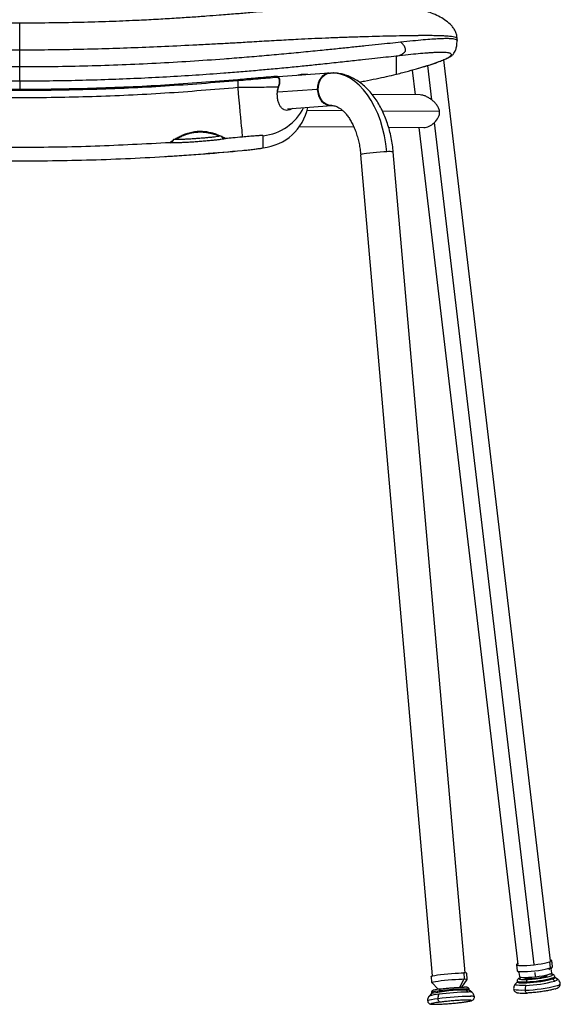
# Model space of a CAD drawing. Header units: millimetres. Extents: x 30 to 368, y 120 to 201.
# Tile 12 of 14: x 342 to 368, y 121 to 169. Entities that reach past the tile are written whole.
import ezdxf

# ---------------------------------------------------------------- set-up
doc = ezdxf.new("R2010")
doc.units = ezdxf.units.MM

msp = doc.modelspace()

# ---------------------------------------------------------------- linework, layer by layer
at = {"color": 7, "linetype": 'Continuous', "lineweight": 25}
for p, q in [((363.408, 168.307), (363.408, 168.306)), ((363.409, 168.306), (363.409, 168.399)), ((363.409, 168.385), (363.409, 168.389)), ((341.979, 167.03), (341.979, 167.839)), ((360.439, 167.542), (360.425, 167.54)), ((360.425, 167.54), (360.425, 167.54)), ((360.425, 167.54), (360.425, 166.656)), ((367.977, 123.19), (362.756, 167.366)), ((357.139, 166.713), (354.635, 166.529)), ((355.763, 166.636), (355.627, 166.614)), ((355.769, 166.637), (355.747, 166.628)), ((357.122, 166.707), (357.064, 166.702)), ((357.139, 166.713), (357.065, 166.702)), ((357.122, 166.707), (357.206, 166.717)), ((361.205, 166.863), (361.348, 165.647)), ((352.667, 166.335), (352.658, 166.001)), ((354.644, 166.024), (354.691, 166.161)), ((354.704, 166.226), (354.707, 166.348)), ((354.725, 166.227), (354.728, 166.349)), ((354.616, 165.788), (354.655, 166.012)), ((361.597, 165.645), (359.247, 165.665)), ((355.096, 164.959), (357.256, 165.118)), ((355.69, 164.095), (358.348, 164.072)), ((360.053, 164.058), (361.777, 164.043)), ((361.538, 164.045), (366.388, 123.002)), ((353.906, 163.054), (353.906, 163.644)), ((362.207, 122.451), (358.686, 162.704)), ((363.801, 122.591), (360.28, 162.844)), ((367.934, 123.13), (367.969, 122.835)), ((368.087, 122.903), (368.052, 123.198)), ((366.314, 122.993), (366.349, 122.697)), ((366.354, 122.688), (366.439, 122.606)), ((368.02, 122.793), (368.084, 122.892)), ((368.048, 122.596), (368.024, 122.798)), ((362.134, 122.423), (362.16, 122.125)), ((363.641, 121.889), (363.903, 122.275)), ((363.73, 122.592), (363.756, 122.294)), ((363.904, 122.277), (363.878, 122.576)), ((366.363, 122.156), (366.26, 122.043)), ((366.358, 122.198), (366.363, 122.149)), ((366.435, 122.61), (366.459, 122.409)), ((366.686, 122.369), (366.722, 122.335)), ((367.809, 122.463), (367.836, 122.505)), ((368.07, 122.344), (368.076, 122.294)), ((368.076, 122.294), (368.195, 122.19)), ((368.201, 122.366), (368.195, 122.415)), ((368.325, 122.287), (368.2, 122.373)), ((362.162, 122.122), (362.486, 121.788)), ((363.841, 121.802), (363.845, 121.752)), ((363.845, 121.752), (363.958, 121.656)), ((364.001, 121.737), (363.997, 121.785)), ((364.132, 121.64), (363.999, 121.738)), ((366.179, 121.792), (366.179, 121.792)), ((368.308, 121.973), (368.308, 121.973)), ((368.463, 122.062), (368.463, 122.062)), ((361.963, 121.221), (361.964, 121.221)), ((362.16, 121.578), (362.046, 121.457)), ((362.154, 121.623), (362.158, 121.576)), ((364.061, 121.443), (364.061, 121.443)), ((364.255, 121.421), (364.255, 121.422))]:
    msp.add_line(p, q, dxfattribs=at)
at = {"color": 8, "linetype": 'Continuous', "lineweight": 25}
for p, q in [((362.173, 165.394), (361.972, 167.088)), ((341.979, 166.316), (341.979, 165.908)), ((356.56, 165.916), (354.631, 165.774)), ((357.24, 165.117), (357.256, 165.118)), ((356.067, 164.897), (357.8, 164.882)), ((359.742, 164.866), (362.546, 164.842)), ((367.183, 123), (362.303, 164.294)), ((349.527, 163.464), (349.551, 163.49)), ((352.883, 162.919), (352.883, 162.917)), ((367.915, 122.741), (367.969, 122.835)), ((363.535, 121.885), (363.756, 122.294)), ((367.253, 122.407), (367.229, 122.613)), ((367.736, 122.427), (367.773, 122.491))]:
    msp.add_line(p, q, dxfattribs=at)
at = {"color": 8, "linetype": 'Continuous', "lineweight": 25, "flags": 128}
for points in [[(357.065, 166.702), (357.034, 166.695), (356.92, 166.646), (356.815, 166.571), (356.725, 166.471), (356.652, 166.351), (356.599, 166.215), (356.568, 166.068), (356.56, 165.916)], [(357.272, 165.119), (357.129, 165.133), (356.993, 165.186), (356.868, 165.277), (356.762, 165.399), (356.68, 165.548), (356.626, 165.715), (356.603, 165.892), (356.611, 166.07), (356.652, 166.241), (356.721, 166.396), (356.817, 166.527), (356.933, 166.627), (357.065, 166.691), (357.122, 166.707)], [(366.358, 122.198), (366.359, 122.193), (366.388, 122.175), (366.451, 122.162), (366.545, 122.155), (366.668, 122.153), (366.814, 122.157)], [(368.323, 122.289), (368.335, 122.277), (368.328, 122.252), (368.28, 122.223), (368.195, 122.19)], [(366.746, 121.741), (366.564, 121.736), (366.412, 121.738), (366.295, 121.747), (366.217, 121.763), (366.181, 121.786), (366.179, 121.792)], [(366.746, 121.742), (366.564, 121.736), (366.412, 121.738), (366.295, 121.748), (366.217, 121.764), (366.181, 121.786), (366.179, 121.792)], [(366.77, 121.979), (366.605, 121.974), (366.466, 121.976), (366.358, 121.984), (366.287, 121.999), (366.255, 122.02), (366.26, 122.043)], [(362.471, 121.324), (362.298, 121.3), (362.156, 121.277), (362.05, 121.256), (361.985, 121.237), (361.963, 121.221), (361.964, 121.221)], [(362.471, 121.324), (362.298, 121.3), (362.156, 121.277), (362.05, 121.256), (361.985, 121.237), (361.963, 121.221), (361.963, 121.221)]]:
    msp.add_lwpolyline(points, dxfattribs=at)
at = {"color": 7, "linetype": 'Continuous', "lineweight": 25, "flags": 128}
for points in [[(359.963, 162.855), (359.917, 163.252), (359.848, 163.641), (359.759, 164.02), (359.648, 164.385), (359.518, 164.733), (359.369, 165.061), (359.203, 165.366), (359.021, 165.645), (358.825, 165.896), (358.616, 166.117), (358.396, 166.305), (358.168, 166.46), (357.932, 166.579), (357.692, 166.662), (357.45, 166.709), (357.206, 166.717)], [(352.662, 166.386), (352.663, 166.386), (352.663, 166.383), (352.663, 166.378), (352.664, 166.372), (352.664, 166.364), (352.665, 166.355), (352.666, 166.345), (352.667, 166.335)], [(354.577, 166.499), (354.576, 166.509), (354.574, 166.519), (354.57, 166.529), (354.566, 166.537), (354.561, 166.543), (354.556, 166.547), (354.55, 166.55), (354.544, 166.55)], [(354.708, 166.145), (354.708, 166.144), (354.708, 166.144)], [(352.658, 166.001), (352.688, 165.689), (352.716, 165.383), (352.744, 165.088), (352.77, 164.809), (352.794, 164.549), (352.817, 164.313), (352.836, 164.106), (352.853, 163.929), (352.866, 163.785), (352.876, 163.678), (352.883, 163.609), (352.886, 163.578)], [(356.56, 165.916), (356.577, 165.756), (356.619, 165.604), (356.684, 165.463), (356.77, 165.341), (356.873, 165.242), (356.988, 165.17), (357.112, 165.128), (357.24, 165.117)], [(359.963, 162.855), (359.811, 162.847), (359.643, 162.836), (359.467, 162.821), (359.291, 162.805), (359.125, 162.786), (358.977, 162.768), (358.854, 162.749), (358.761, 162.732), (358.704, 162.717), (358.686, 162.704)], [(366.384, 123.044), (366.358, 123.032), (366.319, 123.006), (366.318, 122.984), (366.355, 122.967), (366.429, 122.956), (366.535, 122.951), (366.669, 122.951), (366.826, 122.959), (366.999, 122.972), (367.179, 122.991), (367.36, 123.014), (367.533, 123.041), (367.691, 123.07), (367.826, 123.1), (367.934, 123.13)], [(367.934, 123.13), (368.008, 123.159), (368.047, 123.185), (368.048, 123.207), (368.011, 123.224), (367.972, 123.231)], [(366.349, 122.697), (366.353, 122.689), (366.39, 122.672), (366.464, 122.66), (366.57, 122.655), (366.704, 122.656), (366.861, 122.663), (367.034, 122.676), (367.214, 122.695), (367.395, 122.718), (367.568, 122.745), (367.726, 122.774), (367.861, 122.805), (367.969, 122.835)], [(367.969, 122.835), (368.043, 122.863), (368.082, 122.889), (368.087, 122.903)], [(362.134, 122.423), (362.135, 122.426), (362.161, 122.439), (362.224, 122.455), (362.321, 122.473), (362.448, 122.492), (362.599, 122.511), (362.768, 122.53), (362.948, 122.548), (363.13, 122.563), (363.306, 122.576), (363.47, 122.585), (363.613, 122.591), (363.73, 122.592)], [(362.162, 122.122), (362.161, 122.127), (362.187, 122.14), (362.25, 122.156), (362.347, 122.174), (362.474, 122.193), (362.625, 122.213), (362.794, 122.232), (362.974, 122.249), (363.156, 122.265), (363.333, 122.277), (363.496, 122.287), (363.639, 122.292), (363.756, 122.294)], [(363.756, 122.294), (363.841, 122.291), (363.891, 122.285), (363.903, 122.275), (363.903, 122.275)], [(368.076, 122.294), (367.97, 122.264), (367.838, 122.234), (367.685, 122.205), (367.516, 122.178), (367.338, 122.154), (367.158, 122.134), (366.983, 122.118), (366.819, 122.108), (366.673, 122.104), (366.551, 122.105), (366.456, 122.113), (366.394, 122.126), (366.365, 122.144), (366.363, 122.149)], [(366.363, 122.149), (366.365, 122.144), (366.394, 122.126), (366.456, 122.113), (366.551, 122.105), (366.673, 122.104), (366.819, 122.108), (366.983, 122.118), (367.158, 122.134), (367.338, 122.154), (367.516, 122.178), (367.685, 122.205), (367.838, 122.234), (367.97, 122.264), (368.076, 122.294)], [(366.459, 122.409), (366.478, 122.391), (366.537, 122.378), (366.632, 122.37), (366.758, 122.37), (366.908, 122.376), (367.076, 122.389), (367.253, 122.407)], [(366.722, 122.335), (366.736, 122.327), (366.79, 122.318), (366.877, 122.314), (366.989, 122.317), (367.121, 122.325), (367.262, 122.339), (367.404, 122.358), (367.536, 122.38), (367.649, 122.404), (367.736, 122.427)], [(367.253, 122.407), (367.43, 122.43), (367.598, 122.456), (367.748, 122.485), (367.874, 122.515), (367.969, 122.544), (368.028, 122.571), (368.048, 122.595), (368.048, 122.596)], [(367.736, 122.427), (367.792, 122.45), (367.809, 122.463)], [(362.563, 121.706), (362.562, 121.725), (362.563, 121.744), (362.567, 121.761), (362.573, 121.776), (362.58, 121.789), (362.589, 121.798), (362.599, 121.803), (362.609, 121.805)], [(366.848, 121.605), (366.831, 121.603), (366.815, 121.608), (366.799, 121.618), (366.784, 121.634), (366.771, 121.656), (366.76, 121.681), (366.751, 121.71), (366.746, 121.741)], [(362.577, 121.159), (362.559, 121.162), (362.541, 121.172), (362.524, 121.187), (362.508, 121.208), (362.495, 121.232), (362.484, 121.261), (362.476, 121.292), (362.471, 121.324)]]:
    msp.add_lwpolyline(points, dxfattribs=at)
at = {"color": 8, "linetype": 'Continuous', "lineweight": 25}
for centre, radius, start, end in [((355.774, 166.593), 0.0443, 31.4346, 96.0259), ((354.681, 166.133), 0.0298, 23.2703, 70.3748), ((354.711, 166.335), 0.109, 266.5263, 277.4697), ((354.714, 166.457), 0.109, 266.5264, 277.4683), ((354.635, 165.98), 0.0446, 48.642, 77.6798), ((353.652, 166.131), 2.5, 275.8459, 333.5512), ((368.061, 122.504), 0.161, 273.1933, 326.2315), ((362.566, 120.638), 1.068, 90.1925, 112.6955), ((363.886, 121.493), 0.312, 69.0946, 98.2182), ((368.298, 122.17), 0.197, 272.9182, 326.8149), ((368.298, 122.17), 0.197, 272.8844, 326.8866), ((362.583, 119.922), 1.626, 92.6474, 109.2533), ((364.004, 121.186), 0.472, 74.241, 95.5848), ((364.116, 121.06), 0.387, 69.0342, 98.2508), ((364.116, 121.062), 0.386, 68.9726, 98.284)]:
    msp.add_arc(centre, radius, start, end, dxfattribs=at)
at = {"color": 7, "linetype": 'Continuous', "lineweight": 25}
for centre, radius, start, end in [((357.312, 164.129), 0.99, 92.3505, 94.204), ((353.651, 165.541), 2.499, 275.8403, 348.2754), ((349.33, 163.5), 0.2, 273.6333, 349.6272), ((352.045, 163.703), 0.2, 199.6665, 274.9422), ((360.09, 161.949), 0.915, 78.0351, 97.99), ((363.775, 122.323), 0.272, 67.7964, 99.4403), ((366.511, 128.64), 6.666, 272.2269, 284.6346), ((366.919, 122.186), 0.109, 127.7848, 195.2551), ((366.585, 128.029), 5.876, 272.2269, 284.6346), ((368.068, 122.453), 0.159, 272.889, 326.8768), ((363.782, 114.147), 7.606, 89.5241, 102.3122), ((363.808, 113.897), 7.855, 89.7276, 102.1087), ((364.087, 109.972), 11.832, 91.1891, 97.4007), ((363.886, 121.344), 0.41, 74.0228, 95.6904), ((367.257, 121.809), 0.516, 160.8029, 187.5441), ((366.462, 129.042), 7.306, 272.2269, 284.6346), ((366.462, 129.041), 7.306, 272.2269, 284.6346), ((362.875, 121.372), 0.407, 154.6382, 186.8231), ((364.366, 106.736), 14.71, 91.1891, 97.4007), ((364.366, 106.736), 14.71, 91.1891, 97.4007), ((364.236, 108.236), 13.422, 91.1891, 97.4007)]:
    msp.add_arc(centre, radius, start, end, dxfattribs=at)
for points, knots in [([(341.978, 169.163), (341.507, 169.164), (340.594, 169.166), (339.268, 169.188), (338.028, 169.221), (336.876, 169.264), (335.816, 169.313), (334.852, 169.365), (333.987, 169.419), (333.214, 169.471), (332.493, 169.525), (331.777, 169.581), (331.01, 169.643), (330.201, 169.712), (329.455, 169.778), (328.801, 169.836), (328.27, 169.883), (327.803, 169.923), (327.414, 169.955), (327.089, 169.981), (326.771, 170.005), (326.423, 170.029), (326.026, 170.053), (325.651, 170.07), (325.316, 170.081), (325.005, 170.087), (324.703, 170.088), (324.383, 170.082), (324.007, 170.066), (323.626, 170.038), (323.257, 169.997), (322.929, 169.947), (322.637, 169.891), (322.397, 169.835), (322.179, 169.776), (321.928, 169.698), (321.623, 169.583), (321.371, 169.458), (321.203, 169.355), (321.117, 169.298), (321.031, 169.234), (320.93, 169.15), (320.809, 169.031), (320.68, 168.863), (320.571, 168.642), (320.557, 168.477), (320.549, 168.388)], [0, 0, 0, 0, 0.051715, 0.100174, 0.145469, 0.187721, 0.226921, 0.262352, 0.294677, 0.323871, 0.349937, 0.378332, 0.408413, 0.44046, 0.475016, 0.499516, 0.524418, 0.547356, 0.567851, 0.585913, 0.601737, 0.623141, 0.646849, 0.672382, 0.697019, 0.717806, 0.735617, 0.75644, 0.780009, 0.802163, 0.822054, 0.841752, 0.858335, 0.871816, 0.882305, 0.893072, 0.909236, 0.927802, 0.932728, 0.937742, 0.942831, 0.948716, 0.957563, 0.969216, 0.983391, 1, 1, 1, 1]), ([(363.409, 168.388), (363.405, 168.449), (363.398, 168.57), (363.338, 168.744), (363.249, 168.903), (363.1, 169.089), (362.88, 169.28), (362.567, 169.471), (362.251, 169.617), (361.924, 169.734), (361.606, 169.825), (361.296, 169.897), (360.998, 169.952), (360.705, 169.995), (360.397, 170.031), (360.04, 170.061), (359.627, 170.081), (359.177, 170.089), (358.685, 170.084), (358.179, 170.065), (357.661, 170.037), (357.122, 170), (356.491, 169.951), (355.83, 169.895), (355.161, 169.837), (354.511, 169.779), (353.877, 169.723), (353.231, 169.667), (352.524, 169.609), (351.819, 169.553), (351.117, 169.499), (350.412, 169.449), (349.624, 169.397), (348.755, 169.345), (347.718, 169.292), (346.503, 169.24), (345.096, 169.197), (343.575, 169.167), (342.523, 169.164), (341.978, 169.163)], [0, 0, 0, 0, 0.010661, 0.020903, 0.030799, 0.040368, 0.058353, 0.074253, 0.092941, 0.109943, 0.126825, 0.143402, 0.159556, 0.175813, 0.193688, 0.213253, 0.239088, 0.265492, 0.302052, 0.336478, 0.366622, 0.402496, 0.43684, 0.46923, 0.49901, 0.526512, 0.551848, 0.57727, 0.605633, 0.63715, 0.661374, 0.6883, 0.718005, 0.750401, 0.785444, 0.832924, 0.884462, 0.94014, 1, 1, 1, 1]), ([(341.978, 167.839), (341.978, 167.885), (341.978, 167.981), (341.978, 168.12), (341.978, 168.257), (341.978, 168.409), (341.978, 168.568), (341.978, 168.722), (341.978, 168.87), (341.978, 168.997), (341.978, 169.095), (341.978, 169.154), (341.978, 169.179), (341.978, 169.168), (341.978, 169.163)], [0, 0, 0, 0, 0.024872, 0.052602, 0.085011, 0.123471, 0.185532, 0.260513, 0.347815, 0.466436, 0.596069, 0.731566, 0.867735, 1, 1, 1, 1]), ([(323.316, 168.248), (323.485, 168.231), (323.823, 168.197), (324.397, 168.137), (325.021, 168.071), (325.693, 168.001), (326.403, 167.927), (327.196, 167.846), (328.074, 167.758), (329.029, 167.667), (329.997, 167.579), (330.976, 167.496), (332.183, 167.401), (333.623, 167.3), (335.293, 167.203), (336.965, 167.126), (338.636, 167.071), (340.307, 167.036), (341.422, 167.032), (341.979, 167.03)], [0, 0, 0, 0, 0.042169, 0.084473, 0.127145, 0.16979, 0.212097, 0.254314, 0.305005, 0.355544, 0.405616, 0.455485, 0.505276, 0.58828, 0.671072, 0.753493, 0.835687, 0.917826, 1, 1, 1, 1]), ([(341.979, 167.03), (342.536, 167.032), (343.65, 167.036), (345.321, 167.071), (346.992, 167.125), (348.664, 167.202), (350.334, 167.298), (351.774, 167.398), (352.981, 167.493), (353.959, 167.575), (354.928, 167.662), (355.882, 167.753), (356.76, 167.84), (357.553, 167.92), (358.263, 167.994), (358.935, 168.064), (359.56, 168.129), (360.134, 168.188), (360.472, 168.221), (360.64, 168.238)], [0, 0, 0, 0, 0.082172, 0.164309, 0.2465, 0.32892, 0.411714, 0.494715, 0.544502, 0.59437, 0.644444, 0.694986, 0.745679, 0.787897, 0.830204, 0.872848, 0.915524, 0.95783, 1, 1, 1, 1]), ([(360.439, 167.542), (360.485, 167.551), (360.571, 167.57), (360.674, 167.619), (360.748, 167.666), (360.799, 167.706), (360.836, 167.74), (360.86, 167.766), (360.872, 167.781), (360.877, 167.788), (360.878, 167.79), (360.879, 167.794), (360.88, 167.8), (360.884, 167.824), (360.885, 167.874), (360.867, 167.949), (360.818, 168.047), (360.741, 168.145), (360.673, 168.208), (360.64, 168.238)], [0, 0, 0, 0, 0.1251786, 0.234019, 0.297353, 0.3527954, 0.3998255, 0.4261833, 0.4422575, 0.4452526, 0.4464241, 0.4474146, 0.4536419, 0.4630574, 0.506854, 0.5881387, 0.6911035, 0.8533789, 1, 1, 1, 1]), ([(361.562, 166.964), (361.604, 166.976), (361.713, 167.008), (361.866, 167.054), (362.015, 167.101), (362.135, 167.14), (362.239, 167.174), (362.338, 167.208), (362.436, 167.242), (362.565, 167.289), (362.716, 167.348), (362.872, 167.415), (363.034, 167.494), (363.157, 167.58), (363.224, 167.646), (363.28, 167.719), (363.345, 167.86), (363.397, 168.055), (363.405, 168.22), (363.409, 168.307)], [0, 0, 0, 0, 0.038227, 0.101871, 0.156599, 0.199944, 0.240031, 0.282221, 0.32652, 0.372931, 0.466623, 0.567747, 0.670087, 0.820444, 0.857545, 0.897481, 0.927643, 0.96172, 1, 1, 1, 1]), ([(341.979, 166.316), (341.597, 166.317), (340.844, 166.319), (339.704, 166.335), (338.576, 166.361), (337.443, 166.397), (336.449, 166.437), (335.588, 166.478), (334.861, 166.516), (334.132, 166.559), (333.4, 166.606), (332.678, 166.656), (331.927, 166.712), (331.146, 166.774), (330.34, 166.843), (329.533, 166.916), (328.738, 166.992), (327.964, 167.069), (327.225, 167.146), (326.514, 167.222), (325.827, 167.297), (325.18, 167.369), (324.58, 167.435), (324.024, 167.496), (323.696, 167.531), (323.532, 167.549)], [0, 0, 0, 0, 0.057073, 0.112551, 0.170396, 0.225842, 0.282003, 0.319323, 0.355047, 0.391311, 0.429178, 0.465636, 0.500709, 0.543677, 0.585261, 0.625519, 0.669828, 0.711543, 0.750798, 0.79279, 0.834283, 0.875535, 0.917163, 0.958463, 1, 1, 1, 1]), ([(360.425, 167.54), (360.261, 167.522), (359.934, 167.488), (359.378, 167.427), (358.857, 167.37), (358.39, 167.319), (357.994, 167.275), (357.582, 167.231), (357.155, 167.185), (356.632, 167.13), (355.993, 167.064), (355.219, 166.987), (354.424, 166.912), (353.618, 166.839), (352.811, 166.771), (351.805, 166.691), (350.587, 166.604), (349.177, 166.518), (347.748, 166.445), (346.317, 166.388), (344.877, 166.347), (343.429, 166.321), (342.464, 166.318), (341.979, 166.316)], [0, 0, 0, 0, 0.041536, 0.082835, 0.12447, 0.149205, 0.173993, 0.198889, 0.223949, 0.249229, 0.288502, 0.330217, 0.374511, 0.414706, 0.45629, 0.499321, 0.56898, 0.641329, 0.712053, 0.783509, 0.855758, 0.927482, 1, 1, 1, 1]), ([(341.979, 166.316), (341.979, 166.319), (341.979, 166.326), (341.979, 166.37), (341.979, 166.439), (341.979, 166.57), (341.979, 166.772), (341.979, 166.943), (341.979, 167.03)], [0, 0, 0, 0, 0.083999, 0.178969, 0.289164, 0.415832, 0.704658, 1, 1, 1, 1]), ([(355.637, 166.616), (355.626, 166.615), (355.615, 166.615), (355.604, 166.601), (355.604, 166.601)], [0, 0, 0, 0, 0.968314, 1, 1, 1, 1]), ([(356.09, 166.636), (356.083, 166.637), (356.065, 166.64), (356.02, 166.642), (355.935, 166.643), (355.836, 166.639), (355.78, 166.637)], [0, 0, 0, 0, 0.112462, 0.306108, 0.6012, 1, 1, 1, 1]), ([(360.277, 162.843), (360.273, 162.898), (360.259, 163.076), (360.214, 163.372), (360.143, 163.73), (360.051, 164.078), (359.939, 164.416), (359.808, 164.741), (359.657, 165.049), (359.487, 165.34), (359.3, 165.61), (359.094, 165.856), (358.873, 166.076), (358.638, 166.266), (358.392, 166.425), (358.138, 166.55), (357.879, 166.642), (357.617, 166.697), (357.432, 166.721), (357.336, 166.718), (357.327, 166.717)], [0, 0, 0, 0, 0.027228, 0.088163, 0.1492, 0.210388, 0.271774, 0.333392, 0.395262, 0.457366, 0.519639, 0.581876, 0.643807, 0.705098, 0.765404, 0.824468, 0.882191, 0.938654, 0.994086, 1, 1, 1, 1]), ([(358.613, 166.276), (358.698, 166.292), (359, 166.348), (359.445, 166.439), (359.97, 166.55), (360.272, 166.621), (360.425, 166.656)], [0, 0, 0, 0, 0.115362, 0.40671, 0.697551, 1, 1, 1, 1]), ([(360.425, 166.656), (360.426, 166.656), (360.426, 166.656), (360.426, 166.656), (360.426, 166.656), (360.426, 166.656), (360.427, 166.656), (360.427, 166.657), (360.428, 166.657), (360.428, 166.657), (360.431, 166.657), (360.437, 166.659), (360.442, 166.66), (360.446, 166.661)], [0, 0, 0, 0, 0.041338, 0.072983, 0.089397, 0.10301, 0.115317, 0.126095, 0.138377, 0.152887, 0.198037, 0.366857, 1, 1, 1, 1]), ([(360.446, 166.661), (360.645, 166.712), (361.044, 166.816), (361.384, 166.91), (361.527, 166.954), (361.53, 166.954)], [0, 0, 0, 0, 0.494435, 0.98987, 1, 1, 1, 1]), ([(352.667, 166.335), (351.478, 166.239), (349.101, 166.047), (345.526, 165.893), (341.948, 165.838), (338.371, 165.893), (334.795, 166.047), (332.418, 166.239), (331.229, 166.335)], [0, 0, 0, 0, 0.166689, 0.333301, 0.499982, 0.666683, 0.833307, 1, 1, 1, 1]), ([(352.662, 166.386), (351.474, 166.29), (349.098, 166.098), (345.524, 165.945), (341.948, 165.889), (338.372, 165.944), (334.798, 166.098), (332.422, 166.29), (331.234, 166.386)], [0, 0, 0, 0, 0.166667, 0.333334, 0.5, 0.666666, 0.833333, 1, 1, 1, 1]), ([(354.544, 166.55), (354.384, 166.537), (354.064, 166.51), (353.571, 166.467), (353.101, 166.425), (352.809, 166.399), (352.662, 166.386)], [0, 0, 0, 0, 0.279468, 0.558596, 0.77936, 1, 1, 1, 1]), ([(354.577, 166.499), (354.432, 166.487), (354.143, 166.463), (353.667, 166.422), (353.173, 166.379), (352.836, 166.35), (352.667, 166.335)], [0, 0, 0, 0, 0.249714, 0.49851, 0.74939, 1, 1, 1, 1]), ([(354.728, 166.349), (354.727, 166.37), (354.724, 166.417), (354.698, 166.471), (354.666, 166.51), (354.633, 166.533), (354.593, 166.549), (354.565, 166.55), (354.55, 166.55)], [0, 0, 0, 0, 0.197392, 0.428598, 0.558199, 0.696878, 0.844079, 1, 1, 1, 1]), ([(354.707, 166.348), (354.707, 166.359), (354.706, 166.379), (354.699, 166.409), (354.687, 166.436), (354.671, 166.459), (354.651, 166.478), (354.628, 166.491), (354.603, 166.499), (354.586, 166.499), (354.577, 166.499)], [0, 0, 0, 0, 0.125017, 0.250052, 0.374873, 0.499792, 0.624549, 0.749483, 0.874592, 1, 1, 1, 1]), ([(354.664, 166.014), (354.67, 166.034), (354.682, 166.079), (354.699, 166.121), (354.708, 166.145)], [0, 0, 0, 0, 0.452477, 1, 1, 1, 1]), ([(354.691, 166.161), (354.694, 166.172), (354.702, 166.192), (354.704, 166.215), (354.704, 166.226)], [0, 0, 0, 0, 0.499061, 1, 1, 1, 1]), ([(354.708, 166.144), (354.712, 166.155), (354.722, 166.182), (354.724, 166.211), (354.725, 166.227)], [0, 0, 0, 0, 0.437702, 1, 1, 1, 1]), ([(352.658, 166.001), (351.47, 165.9), (349.095, 165.699), (345.523, 165.538), (341.948, 165.48), (338.373, 165.538), (334.8, 165.699), (332.425, 165.9), (331.238, 166)], [0, 0, 0, 0, 0.166696, 0.333317, 0.500022, 0.666703, 0.833309, 1, 1, 1, 1]), ([(354.644, 166.024), (354.495, 166.022), (354.197, 166.017), (353.702, 166.011), (353.187, 166.005), (352.835, 166.002), (352.658, 166.001)], [0, 0, 0, 0, 0.250655, 0.499344, 0.749876, 1, 1, 1, 1]), ([(362.546, 164.842), (362.541, 164.869), (362.532, 164.926), (362.502, 165.004), (362.462, 165.081), (362.398, 165.176), (362.301, 165.286), (362.171, 165.4), (362.028, 165.499), (361.878, 165.578), (361.728, 165.633), (361.64, 165.641), (361.597, 165.644)], [0, 0, 0, 0, 0.060458, 0.12551, 0.184025, 0.251141, 0.376489, 0.502439, 0.627374, 0.752924, 0.878277, 1, 1, 1, 1]), ([(357.272, 165.117), (357.302, 165.117), (357.362, 165.118), (357.459, 165.094), (357.564, 165.051), (357.675, 164.984), (357.794, 164.891), (357.918, 164.769), (358.04, 164.62), (358.158, 164.446), (358.269, 164.249), (358.372, 164.029), (358.463, 163.789), (358.543, 163.532), (358.607, 163.26), (358.657, 162.983), (358.676, 162.795), (358.685, 162.704)], [0, 0, 0, 0, 0.0745687, 0.1491025, 0.2166978, 0.2805579, 0.3483549, 0.4140172, 0.4788132, 0.5434526, 0.6081926, 0.6732417, 0.7386786, 0.8045053, 0.8706799, 0.9371361, 1, 1, 1, 1]), ([(361.777, 164.044), (361.778, 164.044), (361.815, 164.038), (361.902, 164.056), (362.075, 164.116), (362.208, 164.207), (362.291, 164.283), (362.368, 164.356), (362.469, 164.483), (362.548, 164.679), (362.547, 164.787), (362.546, 164.842)], [0, 0, 0, 0, 0.002918, 0.127694, 0.252299, 0.501227, 0.503527, 0.519839, 0.750025, 0.875014, 1, 1, 1, 1]), ([(349.343, 163.3), (349.348, 163.307), (349.356, 163.321), (349.439, 163.384), (349.564, 163.469), (349.73, 163.568), (349.929, 163.668), (350.155, 163.758), (350.404, 163.827), (350.667, 163.865), (350.933, 163.866), (351.19, 163.835), (351.427, 163.779), (351.638, 163.71), (351.817, 163.638), (351.954, 163.573), (352.046, 163.522), (352.056, 163.51), (352.062, 163.504)], [0, 0, 0, 0, 0.064899, 0.129619, 0.193579, 0.25652, 0.318718, 0.379775, 0.440128, 0.500021, 0.559886, 0.620487, 0.681618, 0.743745, 0.806687, 0.870253, 0.934836, 1, 1, 1, 1]), ([(349.573, 163.486), (349.589, 163.479), (349.613, 163.468), (349.671, 163.494), (349.722, 163.521), (349.788, 163.557), (349.861, 163.594), (350, 163.658), (350.185, 163.73), (350.417, 163.789), (350.664, 163.828), (350.97, 163.831), (351.254, 163.785), (351.464, 163.729), (351.613, 163.686), (351.723, 163.655), (351.756, 163.657), (351.764, 163.658)], [0, 0, 0, 0, 0.08077, 0.126438, 0.162658, 0.197424, 0.231005, 0.26635, 0.381085, 0.443572, 0.505681, 0.623765, 0.736266, 0.797833, 0.87614, 0.970206, 1, 1, 1, 1]), ([(349.343, 163.3), (348.122, 163.234), (345.678, 163.102), (342.008, 163.048), (338.337, 163.104), (334.669, 163.268), (332.23, 163.475), (331.01, 163.578)], [0, 0, 0, 0, 0.199956, 0.399933, 0.599933, 0.799955, 1, 1, 1, 1]), ([(352.062, 163.504), (352.056, 163.501), (352.045, 163.493), (351.964, 163.477), (351.838, 163.459), (351.668, 163.437), (351.462, 163.414), (351.227, 163.391), (350.972, 163.368), (350.707, 163.347), (350.442, 163.328), (350.186, 163.313), (349.951, 163.301), (349.743, 163.293), (349.572, 163.289), (349.445, 163.289), (349.361, 163.292), (349.349, 163.298), (349.343, 163.3)], [0, 0, 0, 0, 0.062444, 0.1250589, 0.1873544, 0.2500142, 0.3123341, 0.3749152, 0.4374218, 0.4998091, 0.5624519, 0.6247428, 0.6873926, 0.7497635, 0.8122902, 0.8748586, 0.9371906, 1, 1, 1, 1]), ([(351.856, 163.636), (351.851, 163.633), (351.841, 163.627), (351.77, 163.613), (351.665, 163.597), (351.516, 163.578), (351.338, 163.558), (351.136, 163.538), (350.922, 163.519), (350.699, 163.502), (350.472, 163.486), (350.293, 163.475), (350.152, 163.468), (350.044, 163.463), (349.95, 163.459), (349.869, 163.457), (349.804, 163.455), (349.745, 163.454), (349.695, 163.453), (349.653, 163.454), (349.608, 163.454), (349.566, 163.456), (349.534, 163.459), (349.53, 163.462), (349.527, 163.464)], [0, 0, 0, 0, 0.066208, 0.125025, 0.187485, 0.249953, 0.316542, 0.374823, 0.437727, 0.499683, 0.558908, 0.62457, 0.652372, 0.687265, 0.727254, 0.749671, 0.77816, 0.804921, 0.829955, 0.853263, 0.874848, 0.917712, 0.959428, 1, 1, 1, 1]), ([(352.886, 163.578), (352.732, 163.564), (352.457, 163.539), (352.183, 163.515), (352.062, 163.504)], [0, 0, 0, 0, 0.56, 1, 1, 1, 1]), ([(353.906, 163.644), (353.898, 163.646), (353.88, 163.652), (353.744, 163.647), (353.529, 163.634), (353.234, 163.61), (353.002, 163.589), (352.886, 163.578)], [0, 0, 0, 0, 0.186576, 0.37296, 0.55972, 0.779527, 1, 1, 1, 1]), ([(333.794, 162.691), (335.065, 162.614), (337.608, 162.461), (341.43, 162.389), (345.253, 162.434), (349.073, 162.598), (351.613, 162.812), (352.883, 162.919)], [0, 0, 0, 0, 0.199934, 0.3999, 0.5999, 0.799933, 1, 1, 1, 1]), ([(349.103, 162.627), (349.15, 162.629), (350.412, 162.687), (351.671, 162.804), (352.883, 162.917)], [0, 0, 0, 0, 0.03693, 1, 1, 1, 1]), ([(352.883, 162.919), (352.982, 162.929), (353.179, 162.948), (353.451, 162.979), (353.689, 163.01), (353.869, 163.038), (353.894, 163.049), (353.906, 163.054)], [0, 0, 0, 0, 0.186823, 0.373205, 0.560118, 0.779765, 1, 1, 1, 1]), ([(366.447, 122.33), (366.434, 122.325), (366.409, 122.313), (366.379, 122.283), (366.355, 122.238), (366.359, 122.21), (366.361, 122.2)], [0, 0, 0, 0, 0.3176981, 0.6186666, 0.8698939, 1, 1, 1, 1]), ([(366.571, 122.376), (366.566, 122.375), (366.519, 122.363), (366.497, 122.351), (366.477, 122.341)], [0, 0, 0, 0, 0.103902, 1, 1, 1, 1]), ([(366.852, 122.272), (366.913, 122.276), (367.039, 122.283), (367.254, 122.305), (367.476, 122.333), (367.684, 122.368), (367.849, 122.404), (367.946, 122.428), (367.973, 122.439), (367.974, 122.439)], [0, 0, 0, 0, 0.157374, 0.325032, 0.498923, 0.672779, 0.840437, 0.997847, 1, 1, 1, 1]), ([(368.192, 122.412), (368.193, 122.417), (368.194, 122.441), (368.17, 122.477), (368.137, 122.504), (368.099, 122.521), (368.048, 122.533), (367.999, 122.54), (367.956, 122.541), (367.951, 122.541)], [0, 0, 0, 0, 0.038797, 0.169754, 0.291962, 0.437485, 0.649561, 0.954998, 1, 1, 1, 1]), ([(368.463, 122.062), (368.463, 122.063), (368.464, 122.097), (368.439, 122.158), (368.394, 122.23), (368.347, 122.274), (368.32, 122.29), (368.311, 122.295)], [0, 0, 0, 0, 0.010655, 0.33859, 0.622491, 0.884351, 1, 1, 1, 1]), ([(362.585, 121.802), (362.568, 121.8), (362.505, 121.792), (362.416, 121.778), (362.321, 121.761), (362.264, 121.748), (362.229, 121.736), (362.203, 121.723), (362.176, 121.7), (362.155, 121.664), (362.155, 121.638), (362.155, 121.626)], [0, 0, 0, 0, 0.071788, 0.262947, 0.455761, 0.653292, 0.761708, 0.836421, 0.901515, 0.954264, 1, 1, 1, 1]), ([(362.609, 121.805), (362.668, 121.812), (362.79, 121.827), (363.004, 121.849), (363.228, 121.867), (363.44, 121.881), (363.621, 121.89), (363.708, 121.89), (363.75, 121.891)], [0, 0, 0, 0, 0.157714, 0.325734, 0.5, 0.674231, 0.842251, 1, 1, 1, 1]), ([(363.995, 121.787), (363.993, 121.799), (363.989, 121.823), (363.968, 121.85), (363.945, 121.867), (363.921, 121.877), (363.896, 121.884), (363.857, 121.889), (363.809, 121.891), (363.769, 121.891), (363.759, 121.891)], [0, 0, 0, 0, 0.072644, 0.14543, 0.213626, 0.289519, 0.406545, 0.603504, 0.903286, 1, 1, 1, 1]), ([(366.269, 122.05), (366.262, 122.043), (366.237, 122.019), (366.201, 121.958), (366.175, 121.876), (366.179, 121.819), (366.181, 121.793)], [0, 0, 0, 0, 0.119345, 0.421202, 0.734299, 1, 1, 1, 1]), ([(366.182, 121.793), (366.184, 121.778), (366.188, 121.74), (366.221, 121.692), (366.264, 121.656), (366.309, 121.634), (366.364, 121.617), (366.439, 121.606), (366.547, 121.599), (366.682, 121.598), (366.788, 121.6), (366.848, 121.604), (366.853, 121.604)], [0, 0, 0, 0, 0.045415, 0.115796, 0.182062, 0.255164, 0.34945, 0.498867, 0.658441, 0.826836, 0.987347, 1, 1, 1, 1]), ([(368.186, 121.804), (368.14, 121.79), (368.045, 121.763), (367.839, 121.72), (367.593, 121.679), (367.328, 121.644), (367.071, 121.618), (366.92, 121.61), (366.848, 121.605)], [0, 0, 0, 0, 0.1577165, 0.3257366, 0.5, 0.6742334, 0.8422536, 1, 1, 1, 1]), ([(368.217, 121.809), (368.234, 121.815), (368.288, 121.833), (368.346, 121.859), (368.404, 121.901), (368.443, 121.95), (368.467, 122.008), (368.462, 122.047), (368.46, 122.062)], [0, 0, 0, 0, 0.150011, 0.478765, 0.655173, 0.784754, 0.915999, 1, 1, 1, 1]), ([(362.056, 121.466), (362.04, 121.449), (362.005, 121.412), (361.972, 121.335), (361.957, 121.267), (361.965, 121.229), (361.967, 121.221)], [0, 0, 0, 0, 0.263166, 0.577145, 0.910595, 1, 1, 1, 1]), ([(361.967, 121.221), (361.967, 121.209), (361.968, 121.178), (361.993, 121.135), (362.028, 121.1), (362.063, 121.079), (362.096, 121.067), (362.126, 121.061), (362.147, 121.059), (362.159, 121.058)], [0, 0, 0, 0, 0.084781, 0.232792, 0.35928, 0.479635, 0.612396, 0.796674, 1, 1, 1, 1]), ([(363.94, 121.261), (363.939, 121.261), (363.903, 121.263), (363.779, 121.259), (363.57, 121.25), (363.315, 121.233), (363.049, 121.211), (362.793, 121.186), (362.648, 121.168), (362.577, 121.159)], [0, 0, 0, 0, 0.001442, 0.158931, 0.326709, 0.500721, 0.674703, 0.842481, 1, 1, 1, 1]), ([(363.676, 121.155), (363.721, 121.161), (363.815, 121.174), (363.933, 121.192), (364.033, 121.211), (364.098, 121.227), (364.143, 121.243), (364.183, 121.265), (364.223, 121.302), (364.25, 121.355), (364.261, 121.4), (364.254, 121.422), (364.254, 121.424)], [0, 0, 0, 0, 0.151092, 0.313331, 0.477924, 0.649351, 0.750687, 0.82088, 0.875448, 0.934116, 0.99586, 1, 1, 1, 1]), ([(364.253, 121.423), (364.248, 121.452), (364.24, 121.508), (364.197, 121.578), (364.157, 121.623), (364.132, 121.639), (364.127, 121.642)], [0, 0, 0, 0, 0.327851, 0.641384, 0.91697, 1, 1, 1, 1]), ([(362.194, 121.057), (362.196, 121.057), (362.214, 121.053), (362.304, 121.052), (362.463, 121.054), (362.678, 121.064), (362.931, 121.081), (363.198, 121.103), (363.454, 121.128), (363.599, 121.146), (363.67, 121.155)], [0, 0, 0, 0, 0.013218, 0.14767, 0.282097, 0.425305, 0.573835, 0.722339, 0.865548, 1, 1, 1, 1])]:
    msp.add_open_spline(points, degree=3, knots=knots, dxfattribs=at)
at = {"color": 8, "linetype": 'Continuous', "lineweight": 25}
for points, knots in [([(341.978, 167.839), (341.48, 167.841), (340.465, 167.845), (338.914, 167.873), (337.497, 167.911), (336.225, 167.956), (335.39, 167.99), (334.821, 168.015), (334.523, 168.029), (334.224, 168.043), (333.923, 168.057), (333.621, 168.072), (333.187, 168.094), (332.584, 168.125), (331.776, 168.169), (331.106, 168.207), (330.606, 168.234), (330.307, 168.251), (330, 168.268), (329.684, 168.286), (329.36, 168.304), (329.029, 168.323), (328.689, 168.342), (328.349, 168.361), (327.998, 168.38), (327.628, 168.398), (327.228, 168.416), (326.8, 168.434), (326.348, 168.451), (325.877, 168.467), (325.294, 168.486), (324.624, 168.505), (324.091, 168.519), (323.749, 168.526), (323.574, 168.53), (323.403, 168.533), (323.236, 168.537), (323.074, 168.539), (322.774, 168.544), (322.371, 168.549), (321.926, 168.551), (321.561, 168.547), (321.264, 168.538), (320.998, 168.523), (320.781, 168.5), (320.666, 168.474), (320.613, 168.455), (320.591, 168.444), (320.574, 168.433), (320.561, 168.421), (320.554, 168.408), (320.547, 168.398), (320.551, 168.391), (320.553, 168.389)], [0, 0, 0, 0, 0.046815, 0.095451, 0.145908, 0.180214, 0.215334, 0.22467, 0.234065, 0.243518, 0.253031, 0.262602, 0.272229, 0.294312, 0.320092, 0.34956, 0.358945, 0.368651, 0.378677, 0.389025, 0.399697, 0.410693, 0.422014, 0.433656, 0.445101, 0.457805, 0.471768, 0.486996, 0.503501, 0.521284, 0.540341, 0.572032, 0.604952, 0.613785, 0.622705, 0.631711, 0.640805, 0.649983, 0.659247, 0.693805, 0.728068, 0.762091, 0.795924, 0.829587, 0.876389, 0.922786, 0.934876, 0.94694, 0.958977, 0.970988, 0.982971, 0.994929, 1, 1, 1, 1]), ([(363.409, 168.389), (363.409, 168.392), (363.409, 168.41), (363.383, 168.44), (363.297, 168.475), (363.147, 168.503), (362.946, 168.524), (362.702, 168.537), (362.431, 168.546), (362.138, 168.549), (361.841, 168.55), (361.629, 168.549), (361.481, 168.548), (361.411, 168.547), (361.339, 168.546), (361.265, 168.545), (361.189, 168.544), (361.112, 168.543), (360.872, 168.539), (360.446, 168.531), (359.789, 168.517), (359.097, 168.499), (358.387, 168.477), (357.674, 168.453), (356.973, 168.425), (356.292, 168.395), (355.689, 168.366), (355.156, 168.337), (354.679, 168.311), (354.199, 168.285), (353.715, 168.257), (353.259, 168.23), (352.865, 168.206), (352.526, 168.187), (352.203, 168.169), (351.853, 168.15), (351.476, 168.13), (351.072, 168.109), (350.275, 168.068), (349.115, 168.012), (347.625, 167.95), (346.184, 167.9), (344.773, 167.865), (343.37, 167.843), (342.441, 167.841), (341.978, 167.839)], [0, 0, 0, 0, 0.007096, 0.04779, 0.088786, 0.130085, 0.17171, 0.202986, 0.234411, 0.265997, 0.286951, 0.308011, 0.312756, 0.317506, 0.322263, 0.327024, 0.33179, 0.33656, 0.341335, 0.375374, 0.40769, 0.438298, 0.467218, 0.494442, 0.519952, 0.543759, 0.565892, 0.581724, 0.597552, 0.613369, 0.629179, 0.644986, 0.657815, 0.667351, 0.677717, 0.688912, 0.700937, 0.713793, 0.72748, 0.776864, 0.823752, 0.868159, 0.912588, 0.956531, 1, 1, 1, 1]), ([(360.64, 168.238), (360.847, 168.262), (361.259, 168.308), (361.764, 168.356), (362.189, 168.391), (362.535, 168.411), (362.811, 168.42), (363.062, 168.417), (363.263, 168.4), (363.379, 168.362), (363.422, 168.33), (363.408, 168.308), (363.408, 168.307)], [0, 0, 0, 0, 0.096241, 0.19195, 0.287772, 0.383477, 0.478219, 0.572402, 0.713306, 0.854413, 0.99557, 1, 1, 1, 1]), ([(361.53, 166.954), (361.671, 166.996), (361.958, 167.082), (362.305, 167.196), (362.598, 167.303), (362.826, 167.398), (362.995, 167.484), (363.087, 167.548), (363.125, 167.595), (363.131, 167.629), (363.112, 167.659), (363.066, 167.684), (362.991, 167.703), (362.885, 167.717), (362.758, 167.725), (362.619, 167.727), (362.473, 167.725), (362.309, 167.719), (362.127, 167.709), (361.874, 167.691), (361.52, 167.661), (361.032, 167.612), (360.637, 167.565), (360.439, 167.542)], [0, 0, 0, 0, 0.0694462, 0.1418755, 0.2129078, 0.2843932, 0.3563874, 0.4267915, 0.4686527, 0.5097549, 0.5501279, 0.5914066, 0.6331694, 0.673708, 0.7130755, 0.7433092, 0.7727305, 0.8013739, 0.8292769, 0.8564801, 0.9048228, 0.9524235, 1, 1, 1, 1]), ([(355.747, 166.628), (355.742, 166.627), (355.731, 166.625), (355.723, 166.614), (355.719, 166.609)], [0, 0, 0, 0, 0.572901, 1, 1, 1, 1]), ([(355.933, 166.641), (355.928, 166.642), (355.888, 166.642), (355.824, 166.639), (355.769, 166.637)], [0, 0, 0, 0, 0.132238, 1, 1, 1, 1]), ([(355.344, 164.977), (355.298, 164.951), (355.205, 164.897), (355.067, 164.878), (354.939, 164.905), (354.828, 164.978), (354.736, 165.09), (354.665, 165.236), (354.617, 165.412), (354.596, 165.609), (354.601, 165.818), (354.63, 165.955), (354.644, 166.024)], [0, 0, 0, 0, 0.097507, 0.197516, 0.297716, 0.397956, 0.497986, 0.59848, 0.698939, 0.799126, 0.899802, 1, 1, 1, 1]), ([(366.477, 122.341), (366.462, 122.331), (366.433, 122.31), (366.463, 122.287), (366.548, 122.272), (366.68, 122.266), (366.796, 122.27), (366.852, 122.272)], [0, 0, 0, 0, 0.1994809, 0.4063776, 0.6132319, 0.812713, 1, 1, 1, 1]), ([(367.974, 122.439), (368.003, 122.449), (368.064, 122.471), (368.094, 122.501), (368.064, 122.524), (368.009, 122.537), (367.952, 122.538), (367.943, 122.539)], [0, 0, 0, 0, 0.219884, 0.457386, 0.703717, 0.949998, 1, 1, 1, 1]), ([(363.67, 121.155), (363.734, 121.164), (363.866, 121.181), (364.011, 121.207), (364.099, 121.23), (364.113, 121.248), (364.062, 121.259), (363.979, 121.261), (363.94, 121.261)], [0, 0, 0, 0, 0.157945, 0.326208, 0.500723, 0.675208, 0.843472, 1, 1, 1, 1]), ([(362.577, 121.159), (362.513, 121.151), (362.381, 121.133), (362.236, 121.107), (362.15, 121.084), (362.13, 121.066), (362.174, 121.06), (362.194, 121.057)], [0, 0, 0, 0, 0.190768, 0.393999, 0.604781, 0.815528, 1, 1, 1, 1])]:
    msp.add_open_spline(points, degree=3, knots=knots, dxfattribs=at)

doc.saveas('drawing.dxf')
